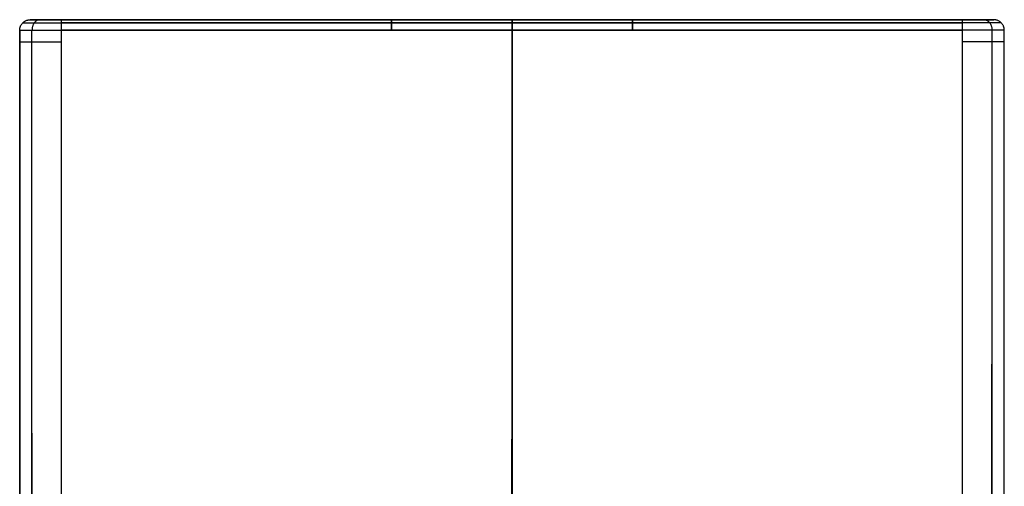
# Model space of a CAD drawing. Header units: millimetres. Extents: x -23.5 to 23.5, y -33.1 to 32.9.
# Tile 15 of 15: x -23.5 to 23.5, y 10.6 to 32.9. Entities that reach past the tile are written whole.
import ezdxf

# ---------------------------------------------------------------- set-up
doc = ezdxf.new("R2010")
doc.units = ezdxf.units.MM
doc.header["$MEASUREMENT"] = 0
doc.layers.add('White Porcelain Series_ D3_ 2017White Porcelain Series_ D3_ 2017', color=178, linetype='Continuous', true_color=0x000000)

msp = doc.modelspace()

# ---------------------------------------------------------------- linework, layer by layer
at = {"layer": 'White Porcelain Series_ D3_ 2017White Porcelain Series_ D3_ 2017'}
for p, q in [((-21.528, 32.397, 0.62), (-0.028, 32.399, 0.619)), ((-0.028, 32.398, 120.619), (-21.528, 32.397, 120.62)), ((-21.526, -9.603, 0.619), (-21.528, 32.397, 0.62)), ((-21.525, -9.603, 120.619), (-21.528, 32.397, 120.62)), ((-0.029, 32.398, 120.619), (-0.031, 9.898, 120.619)), ((21.472, 32.397, 0.62), (-0.028, 32.399, 0.619)), ((-0.028, 32.398, 120.619), (21.471, 32.397, 120.62)), ((-0.028, 32.398, 120.619), (21.471, 32.397, 120.62)), ((-0.028, 32.398, 120.619), (-0.026, 9.898, 120.619)), ((21.468, -9.603, 120.619), (21.471, 32.397, 120.62)), ((21.468, -9.603, 120.619), (21.471, 32.397, 120.62)), ((21.469, -9.603, 0.619), (21.472, 32.397, 0.62))]:
    msp.add_line(p, q, dxfattribs=at)
at = {"layer": 'White Porcelain Series_ D3_ 2017White Porcelain Series_ D3_ 2017', "extrusion": (5.987e-06, -5.98597e-06, 1)}
msp.add_rational_spline([(-23.528, 32.397, 8.12), (-23.528, 32.897, 8.12), (-23.028, 32.897, 8.12)], [0.999999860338, 0.707106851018, 1], degree=2, dxfattribs=at)
at = {"layer": 'White Porcelain Series_ D3_ 2017White Porcelain Series_ D3_ 2017', "extrusion": (5.98757e-06, -5.98654e-06, 1)}
msp.add_rational_spline([(-23.528, 32.397, 113.12), (-23.528, 32.897, 113.12), (-23.028, 32.897, 113.12)], [1, 0.707106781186, 1], degree=2, dxfattribs=at)
at = {"layer": 'White Porcelain Series_ D3_ 2017White Porcelain Series_ D3_ 2017', "extrusion": (0.000126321, 0.000114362, 1)}
msp.add_rational_spline([(-23.528, 32.397, 118.62), (-23.528, 32.897, 118.619), (-23.028, 32.897, 118.619)], [1, 0.707106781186, 1], degree=2, dxfattribs=at)
at = {"layer": 'White Porcelain Series_ D3_ 2017White Porcelain Series_ D3_ 2017', "extrusion": (-0.000126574, -0.000138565, 1)}
msp.add_rational_spline([(-23.528, 32.397, 2.62), (-23.529, 32.897, 2.62), (-23.029, 32.897, 2.62)], [1, 0.707106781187, 1], degree=2, dxfattribs=at)
at = {"layer": 'White Porcelain Series_ D3_ 2017White Porcelain Series_ D3_ 2017'}
for points, degree in [([(-23.382, 32.751, 8.12), (-23.382, 32.751, 60.62), (-23.381, 32.75, 113.12)], 2), ([(-23.382, 32.751, 2.62), (-23.382, 32.751, 5.37), (-23.382, 32.751, 8.12)], 2), ([(-23.381, 32.75, 113.12), (-23.381, 32.75, 115.87), (-23.381, 32.75, 118.62)], 2), ([(-23.029, 32.897, 2.62), (-23.049, 32.897, 1.816), (-22.331, 32.897, 1.095), (-21.526, 32.897, 1.116)], 3), ([(-21.526, 32.897, 120.124), (-22.33, 32.897, 120.144), (-23.049, 32.897, 119.423), (-23.028, 32.897, 118.619)], 3), ([(-23.029, 32.897, 2.62), (-23.029, 32.897, 5.37), (-23.028, 32.897, 8.12)], 2), ([(-23.028, 32.897, 8.12), (-23.028, 32.897, 60.62), (-23.028, 32.897, 113.12)], 2), ([(-23.028, 32.897, 113.12), (-23.028, 32.897, 115.869), (-23.028, 32.897, 118.619)], 2), ([(-21.528, 32.897, 1.12), (-10.778, 32.898, 1.119), (-0.028, 32.899, 1.119)], 2), ([(-0.028, 32.898, 120.119), (-10.778, 32.897, 120.119), (-21.528, 32.897, 120.12)], 2), ([(-21.528, 32.751, 0.766), (-10.778, 32.752, 0.766), (-0.028, 32.752, 0.766)], 2), ([(-0.028, 32.752, 120.473), (-10.778, 32.751, 120.473), (-21.528, 32.75, 120.473)], 2), ([(-0.029, 32.752, 120.473), (10.721, 32.751, 120.473), (21.471, 32.75, 120.473)], 2), ([(21.472, 32.897, 1.12), (10.722, 32.898, 1.119), (-0.028, 32.899, 1.119)], 2), ([(-0.028, 32.898, 120.119), (10.721, 32.897, 120.119), (21.471, 32.897, 120.12)], 2), ([(21.472, 32.751, 0.766), (10.722, 32.752, 0.766), (-0.028, 32.752, 0.766)], 2), ([(22.971, 32.897, 118.619), (22.992, 32.897, 119.423), (22.273, 32.897, 120.144), (21.469, 32.897, 120.124)], 3), ([(21.47, 32.897, 1.116), (22.274, 32.897, 1.095), (22.993, 32.897, 1.816), (22.972, 32.897, 2.62)], 3), ([(22.971, 32.897, 113.12), (22.971, 32.897, 115.869), (22.971, 32.897, 118.619)], 2), ([(22.972, 32.897, 8.12), (22.971, 32.897, 60.618), (22.971, 32.897, 113.116)], 2), ([(22.971, 32.897, 113.116), (22.971, 32.897, 113.118), (22.971, 32.897, 113.12)], 2), ([(22.972, 32.897, 2.62), (22.972, 32.897, 5.37), (22.972, 32.897, 8.12)], 2), ([(23.325, 32.75, 113.12), (23.324, 32.75, 115.87), (23.324, 32.75, 118.62)], 2), ([(23.325, 32.751, 8.12), (23.325, 32.751, 60.62), (23.325, 32.75, 113.12)], 2), ([(23.325, 32.751, 2.62), (23.325, 32.751, 5.37), (23.325, 32.751, 8.12)], 2), ([(-23.528, 32.397, 8.12), (-23.528, 32.397, 60.62), (-23.528, 32.397, 113.12)], 2), ([(-23.528, 32.397, 113.12), (-23.528, 32.397, 115.87), (-23.528, 32.397, 118.62)], 2), ([(-23.528, 32.397, 113.12), (-23.526, 11.397, 113.119), (-23.525, -9.603, 113.119)], 2), ([(-23.525, -9.603, 118.619), (-23.526, 11.397, 118.619), (-23.528, 32.397, 118.62)], 2), ([(-23.528, 32.397, 2.62), (-23.528, 32.397, 5.37), (-23.528, 32.397, 8.12)], 2), ([(-23.526, -9.603, 8.119), (-23.527, 11.397, 8.119), (-23.528, 32.397, 8.12)], 2), ([(-23.526, -9.603, 2.619), (-23.527, 11.397, 2.619), (-23.528, 32.397, 2.62)], 2), ([(-23.528, 32.397, 60.62), (-23.527, 11.397, 60.619), (-23.525, -9.603, 60.619)], 2), ([(-22.94, -9.603, 1.205), (-22.941, 11.397, 1.205), (-22.943, 32.397, 1.205)], 2), ([(-22.939, -9.603, 120.033), (-22.941, 11.397, 120.034), (-22.942, 32.397, 120.034)], 2), ([(-0.028, 32.399, 0.619), (-0.03, 0.648, 0.619), (-0.032, -31.102, 0.619)], 2), ([(-0.028, 32.398, 120.619), (-0.029, 21.148, 120.619), (-0.031, 9.898, 120.619)], 2), ([(-0.028, 32.399, 0.619), (-0.026, 0.648, 0.619), (-0.024, -31.102, 0.619)], 2), ([(-0.028, 32.398, 120.619), (-0.027, 21.148, 120.619), (-0.026, 9.898, 120.619)], 2), ([(22.882, -9.603, 120.033), (22.884, 11.397, 120.034), (22.885, 32.397, 120.034)], 2), ([(22.883, -9.603, 1.205), (22.884, 11.397, 1.205), (22.886, 32.397, 1.205)], 2), ([(23.468, -9.603, 113.119), (23.47, 11.397, 113.119), (23.471, 32.397, 113.12)], 2), ([(23.468, -9.603, 118.619), (23.47, 11.397, 118.619), (23.471, 32.397, 118.62)], 2), ([(23.469, -9.603, 8.119), (23.47, 11.397, 8.119), (23.472, 32.397, 8.12)], 2), ([(23.469, -9.603, 2.619), (23.47, 11.397, 2.619), (23.472, 32.397, 2.62)], 2), ([(23.472, 32.397, 8.12), (23.471, 32.397, 60.62), (23.471, 32.397, 113.12)], 2), ([(23.471, 32.397, 113.12), (23.471, 32.397, 115.87), (23.471, 32.397, 118.62)], 2), ([(23.472, 32.397, 2.62), (23.472, 32.397, 5.37), (23.472, 32.397, 8.12)], 2), ([(-23.527, 11.647, 2.619), (-23.527, 11.647, 5.369), (-23.527, 11.647, 8.119)], 2), ([(-23.526, 11.397, 113.119), (-23.527, 11.397, 60.619), (-23.527, 11.397, 8.119)], 2), ([(-23.526, 11.647, 113.119), (-23.526, 11.647, 115.869), (-23.526, 11.647, 118.619)], 2), ([(23.47, 11.647, 8.119), (23.47, 11.647, 60.619), (23.47, 11.647, 113.119)], 2), ([(23.47, 11.647, 113.119), (23.47, 11.647, 115.869), (23.47, 11.647, 118.619)], 2), ([(23.47, 11.647, 2.619), (23.47, 11.647, 5.369), (23.47, 11.647, 8.119)], 2)]:
    msp.add_open_spline(points, degree=degree, dxfattribs=at)
at = {"layer": 'White Porcelain Series_ D3_ 2017White Porcelain Series_ D3_ 2017', "extrusion": (-6.28232e-05, 1, 5.98692e-06)}
msp.add_rational_spline([(-23.382, 32.751, 2.62), (-23.407, 32.751, 1.629), (-22.519, 32.751, 0.741), (-21.528, 32.751, 0.766)], [0.853553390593, 0.853553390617, 0.853553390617, 0.853553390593], degree=3, dxfattribs=at)
at = {"layer": 'White Porcelain Series_ D3_ 2017White Porcelain Series_ D3_ 2017', "extrusion": (-6.28232e-05, 1, 5.98697e-06)}
msp.add_rational_spline([(-23.381, 32.75, 118.62), (-23.407, 32.75, 119.61), (-22.518, 32.75, 120.498), (-21.528, 32.75, 120.473)], [0.853553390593, 0.853553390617, 0.853553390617, 0.853553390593], degree=3, dxfattribs=at)
at = {"layer": 'White Porcelain Series_ D3_ 2017White Porcelain Series_ D3_ 2017'}
for points, knots in [([(22.972, 32.897, 3.507), (22.652, 32.897, 3.52), (20.474, 32.898, 3.627), (16.539, 32.898, 3.733), (10.979, 32.898, 3.917), (5.486, 32.898, 4.004), (-0.028, 32.899, 4.037), (-5.543, 32.898, 4.004), (-11.036, 32.898, 3.917), (-16.596, 32.898, 3.733), (-20.531, 32.898, 3.627), (-22.708, 32.897, 3.521), (-23.029, 32.897, 3.507)], [-42.043398, -42.043398, -42.043398, -42.043398, -41.128016, -35.607909, -30.087801, -24.567694, -19.047586, -13.527479, -8.007371, -2.487264, 3.032844, 3.948244, 3.948244, 3.948244, 3.948244]), ([(22.972, 32.897, 32.077), (22.6, 32.897, 32.099), (20.123, 32.897, 32.225), (16.366, 32.897, 32.228), (10.956, 32.898, 32.275), (5.475, 32.898, 32.39), (-0.028, 32.898, 32.447), (-5.531, 32.898, 32.39), (-11.012, 32.898, 32.275), (-16.422, 32.897, 32.228), (-20.179, 32.897, 32.225), (-22.657, 32.897, 32.099), (-23.029, 32.897, 32.077)], [-42.0478, -42.0478, -42.0478, -42.0478, -41.128016, -35.607909, -30.087801, -24.567694, -19.047586, -13.527479, -8.007371, -2.487264, 3.032844, 3.952987, 3.952987, 3.952987, 3.952987]), ([(22.971, 32.897, 46.333), (22.585, 32.897, 46.346), (20.024, 32.897, 46.42), (16.271, 32.897, 46.434), (10.927, 32.898, 46.419), (5.476, 32.898, 46.439), (-0.028, 32.898, 46.456), (-5.532, 32.898, 46.439), (-10.984, 32.898, 46.419), (-16.327, 32.897, 46.434), (-20.08, 32.897, 46.42), (-22.642, 32.897, 46.346), (-23.028, 32.897, 46.333)], [-42.046767, -42.046767, -42.046767, -42.046767, -41.128016, -35.607909, -30.087801, -24.567694, -19.047586, -13.527479, -8.007371, -2.487264, 3.032844, 3.952124, 3.952124, 3.952124, 3.952124]), ([(22.972, 32.897, 60.619), (22.581, 32.897, 60.619), (19.992, 32.897, 60.62), (16.233, 32.897, 60.62), (10.91, 32.897, 60.62), (5.473, 32.898, 60.62), (-0.028, 32.898, 60.62), (-5.53, 32.898, 60.62), (-10.966, 32.897, 60.62), (-16.289, 32.897, 60.62), (-20.049, 32.897, 60.62), (-22.637, 32.897, 60.62), (-23.028, 32.897, 60.62)], [-42.047151, -42.047151, -42.047151, -42.047151, -41.128016, -35.607909, -30.087801, -24.567694, -19.047586, -13.527479, -8.007371, -2.487264, 3.032844, 3.952678, 3.952678, 3.952678, 3.952678]), ([(22.971, 32.897, 74.906), (22.585, 32.897, 74.893), (20.024, 32.897, 74.819), (16.271, 32.897, 74.805), (10.927, 32.897, 74.821), (5.476, 32.898, 74.801), (-0.028, 32.898, 74.784), (-5.532, 32.898, 74.801), (-10.983, 32.897, 74.821), (-16.327, 32.897, 74.806), (-20.08, 32.897, 74.819), (-22.641, 32.897, 74.893), (-23.028, 32.897, 74.906)], [-42.046425, -42.046425, -42.046425, -42.046425, -41.128016, -35.607909, -30.087801, -24.567694, -19.047586, -13.527479, -8.007371, -2.487264, 3.032844, 3.952124, 3.952124, 3.952124, 3.952124]), ([(22.972, 32.897, 89.162), (22.6, 32.897, 89.14), (20.123, 32.897, 89.014), (16.366, 32.897, 89.012), (10.956, 32.897, 88.964), (5.475, 32.898, 88.85), (-0.028, 32.898, 88.793), (-5.531, 32.898, 88.85), (-11.012, 32.897, 88.964), (-16.422, 32.897, 89.012), (-20.179, 32.897, 89.014), (-22.656, 32.897, 89.14), (-23.028, 32.897, 89.162)], [-42.047116, -42.047116, -42.047116, -42.047116, -41.128016, -35.607909, -30.087801, -24.567694, -19.047586, -13.527479, -8.007371, -2.487264, 3.032844, 3.952987, 3.952987, 3.952987, 3.952987]), ([(22.971, 32.897, 117.732), (22.652, 32.897, 117.718), (20.474, 32.897, 117.612), (16.54, 32.897, 117.506), (10.98, 32.897, 117.322), (5.486, 32.898, 117.235), (-0.028, 32.898, 117.202), (-5.542, 32.898, 117.235), (-11.035, 32.897, 117.322), (-16.595, 32.897, 117.506), (-20.53, 32.897, 117.612), (-22.708, 32.897, 117.719), (-23.028, 32.897, 117.732)], [-42.042034, -42.042034, -42.042034, -42.042034, -41.128016, -35.607909, -30.087801, -24.567694, -19.047586, -13.527479, -8.007371, -2.487264, 3.032844, 3.948244, 3.948244, 3.948244, 3.948244]), ([(22.97, 32.897, 17.726), (22.624, 32.897, 17.75), (20.295, 32.897, 17.914), (16.462, 32.898, 18.062), (10.959, 32.898, 18.356), (5.466, 32.898, 18.594), (-0.028, 32.898, 18.686), (-5.523, 32.898, 18.594), (-11.015, 32.898, 18.356), (-16.518, 32.898, 18.062), (-20.352, 32.897, 17.914), (-22.68, 32.897, 17.75), (-23.027, 32.897, 17.726)], [-42.046934, -42.046934, -42.046934, -42.046934, -41.128016, -35.607909, -30.087801, -24.567694, -19.047586, -13.527479, -8.007371, -2.487264, 3.032844, 3.951946, 3.951946, 3.951946, 3.951946]), ([(22.97, 32.897, 103.513), (22.624, 32.897, 103.489), (20.295, 32.897, 103.325), (16.462, 32.897, 103.177), (10.959, 32.897, 102.884), (5.467, 32.898, 102.646), (-0.028, 32.898, 102.553), (-5.523, 32.898, 102.646), (-11.015, 32.897, 102.884), (-16.518, 32.897, 103.177), (-20.351, 32.897, 103.325), (-22.68, 32.897, 103.489), (-23.026, 32.897, 103.514)], [-42.045908, -42.045908, -42.045908, -42.045908, -41.128016, -35.607909, -30.087801, -24.567694, -19.047586, -13.527479, -8.007371, -2.487264, 3.032844, 3.951946, 3.951946, 3.951946, 3.951946]), ([(-22.102, 32.897, 1.228), (-22.099, 32.897, 2.02), (-22.067, 32.897, 7.636), (-22.022, 32.897, 17.722), (-21.952, 32.897, 32.181), (-21.918, 32.897, 46.349), (-21.905, 32.897, 60.62), (-21.917, 32.897, 74.891), (-21.952, 32.897, 89.058), (-22.022, 32.897, 103.517), (-22.066, 32.897, 113.604), (-22.098, 32.897, 119.219), (-22.101, 32.897, 120.011)], [2.121213, 2.121213, 2.121213, 2.121213, 4.379853, 18.659987, 32.94012, 47.220254, 61.500388, 75.780521, 90.060655, 104.340789, 118.620923, 120.879269, 120.879269, 120.879269, 120.879269]), ([(-21.526, 32.897, 1.116), (-20.633, 32.898, 1.116), (-19.74, 32.898, 1.119), (-17.954, 32.898, 1.121), (-17.061, 32.898, 1.122), (-14.372, 32.898, 1.122), (-12.574, 32.898, 1.119), (-8.986, 32.898, 1.119), (-7.195, 32.898, 1.12), (-3.612, 32.899, 1.12), (-1.82, 32.899, 1.119), (-0.028, 32.899, 1.119)], [126.780865, 126.780865, 126.780865, 126.780865, 129.461128, 129.461128, 132.138985, 132.138985, 137.531062, 137.531062, 142.904862, 142.904862, 148.280859, 148.280859, 148.280859, 148.280859]), ([(-0.028, 32.898, 120.119), (-1.82, 32.898, 120.119), (-3.612, 32.898, 120.118), (-7.195, 32.898, 120.119), (-8.986, 32.898, 120.12), (-12.573, 32.897, 120.12), (-14.37, 32.897, 120.117), (-17.06, 32.897, 120.117), (-17.952, 32.897, 120.118), (-19.738, 32.897, 120.12), (-20.632, 32.897, 120.123), (-21.526, 32.897, 120.124)], [84.856141, 84.856141, 84.856141, 84.856141, 90.232138, 90.232138, 95.605938, 95.605938, 100.99669, 100.99669, 103.675073, 103.675073, 106.356135, 106.356135, 106.356135, 106.356135]), ([(-16.598, 32.898, 1.121), (-16.591, 32.898, 2.024), (-16.542, 32.898, 8.08), (-16.492, 32.898, 17.986), (-16.385, 32.897, 32.25), (-16.294, 32.897, 46.425), (-16.257, 32.897, 60.62), (-16.294, 32.897, 74.814), (-16.384, 32.897, 88.99), (-16.492, 32.897, 103.254), (-16.542, 32.897, 113.16), (-16.591, 32.897, 119.215), (-16.598, 32.897, 120.118)], [2.00036, 2.00036, 2.00036, 2.00036, 4.379853, 18.659987, 32.94012, 47.220254, 61.500388, 75.780521, 90.060655, 104.340789, 118.620923, 121.000146, 121.000146, 121.000146, 121.000146]), ([(-11.065, 32.898, 1.119), (-11.058, 32.898, 2.086), (-11.017, 32.898, 8.522), (-11.02, 32.898, 18.26), (-11.005, 32.898, 32.26), (-10.962, 32.898, 46.417), (-10.94, 32.897, 60.62), (-10.962, 32.897, 74.823), (-11.005, 32.897, 88.979), (-11.02, 32.897, 102.979), (-11.017, 32.897, 112.717), (-11.057, 32.897, 119.153), (-11.064, 32.897, 120.12)], [1.999047, 1.999047, 1.999047, 1.999047, 4.379853, 18.659987, 32.94012, 47.220254, 61.500388, 75.780521, 90.060655, 104.340789, 118.620923, 121.001451, 121.001451, 121.001451, 121.001451]), ([(-5.55, 32.898, 1.12), (-5.546, 32.898, 2.123), (-5.521, 32.898, 8.778), (-5.521, 32.898, 18.512), (-5.53, 32.898, 32.338), (-5.523, 32.898, 46.418), (-5.517, 32.898, 60.62), (-5.523, 32.898, 74.821), (-5.53, 32.898, 88.902), (-5.521, 32.898, 102.728), (-5.521, 32.898, 112.461), (-5.545, 32.898, 119.116), (-5.549, 32.898, 120.119)], [2.000971, 2.000971, 2.000971, 2.000971, 4.379853, 18.659987, 32.94012, 47.220254, 61.500388, 75.780521, 90.060655, 104.340789, 118.620923, 120.999537, 120.999537, 120.999537, 120.999537]), ([(-0.028, 32.899, 1.119), (1.763, 32.899, 1.119), (3.555, 32.899, 1.12), (7.138, 32.898, 1.12), (8.929, 32.898, 1.119), (12.517, 32.898, 1.119), (14.314, 32.898, 1.122), (17.003, 32.898, 1.122), (17.896, 32.898, 1.121), (19.682, 32.898, 1.119), (20.576, 32.898, 1.116), (21.47, 32.897, 1.116)], [148.280859, 148.280859, 148.280859, 148.280859, 153.656861, 153.656861, 159.030663, 159.030663, 164.421408, 164.421408, 167.099796, 167.099796, 169.780865, 169.780865, 169.780865, 169.780865]), ([(-0.028, 32.899, 1.119), (-0.028, 32.899, 2.135), (-0.028, 32.899, 8.859), (-0.028, 32.898, 18.611), (-0.028, 32.898, 32.383), (-0.028, 32.898, 46.425), (-0.028, 32.898, 60.62), (-0.028, 32.898, 74.815), (-0.028, 32.898, 88.857), (-0.028, 32.898, 102.629), (-0.028, 32.898, 112.381), (-0.028, 32.898, 119.104), (-0.028, 32.898, 120.12)], [1.999699, 1.999699, 1.999699, 1.999699, 4.379853, 18.659987, 32.94012, 47.220254, 61.500388, 75.780521, 90.060655, 104.340789, 118.620923, 121.000801, 121.000801, 121.000801, 121.000801]), ([(21.469, 32.897, 120.124), (20.575, 32.897, 120.123), (19.682, 32.897, 120.12), (17.896, 32.897, 120.118), (17.004, 32.897, 120.117), (14.314, 32.897, 120.117), (12.517, 32.897, 120.12), (8.929, 32.898, 120.12), (7.138, 32.898, 120.119), (3.555, 32.898, 120.118), (1.763, 32.898, 120.119), (-0.028, 32.898, 120.119)], [63.356135, 63.356135, 63.356135, 63.356135, 66.036405, 66.036405, 68.714254, 68.714254, 74.106338, 74.106338, 79.480139, 79.480139, 84.856141, 84.856141, 84.856141, 84.856141]), ([(5.493, 32.898, 1.12), (5.489, 32.898, 2.123), (5.464, 32.898, 8.778), (5.464, 32.898, 18.512), (5.474, 32.898, 32.338), (5.467, 32.898, 46.418), (5.461, 32.898, 60.62), (5.467, 32.898, 74.821), (5.474, 32.898, 88.902), (5.465, 32.898, 102.728), (5.465, 32.898, 112.462), (5.49, 32.898, 119.116), (5.494, 32.898, 120.119)], [2.001037, 2.001037, 2.001037, 2.001037, 4.379853, 18.659987, 32.94012, 47.220254, 61.500388, 75.780521, 90.060655, 104.340789, 118.620923, 120.999604, 120.999604, 120.999604, 120.999604]), ([(11.008, 32.898, 1.119), (11.001, 32.898, 2.086), (10.961, 32.898, 8.522), (10.964, 32.898, 18.26), (10.948, 32.898, 32.26), (10.906, 32.898, 46.417), (10.884, 32.897, 60.62), (10.906, 32.897, 74.823), (10.949, 32.897, 88.979), (10.964, 32.897, 102.979), (10.961, 32.897, 112.717), (11.002, 32.897, 119.153), (11.009, 32.897, 120.12)], [1.999179, 1.999179, 1.999179, 1.999179, 4.379853, 18.659987, 32.94012, 47.220254, 61.500388, 75.780521, 90.060655, 104.340789, 118.620923, 121.001582, 121.001582, 121.001582, 121.001582]), ([(16.542, 32.898, 1.121), (16.534, 32.898, 2.024), (16.486, 32.898, 8.079), (16.436, 32.898, 17.986), (16.328, 32.897, 32.25), (16.238, 32.897, 46.425), (16.201, 32.897, 60.62), (16.238, 32.897, 74.814), (16.329, 32.897, 88.99), (16.436, 32.897, 103.254), (16.486, 32.897, 113.16), (16.535, 32.897, 119.215), (16.542, 32.897, 120.118)], [2.000558, 2.000558, 2.000558, 2.000558, 4.379853, 18.659987, 32.94012, 47.220254, 61.500388, 75.780521, 90.060655, 104.340789, 118.620923, 121.00035, 121.00035, 121.00035, 121.00035]), ([(22.045, 32.897, 1.228), (22.042, 32.897, 2.02), (22.01, 32.897, 7.636), (21.966, 32.897, 17.722), (21.896, 32.897, 32.181), (21.861, 32.897, 46.349), (21.849, 32.897, 60.619), (21.862, 32.897, 74.89), (21.896, 32.897, 89.058), (21.966, 32.897, 103.517), (22.011, 32.897, 113.603), (22.043, 32.897, 119.219), (22.046, 32.897, 120.011)], [2.121474, 2.121474, 2.121474, 2.121474, 4.379853, 18.659987, 32.94012, 47.220254, 61.500388, 75.780521, 90.060655, 104.340789, 118.620923, 120.878918, 120.878918, 120.878918, 120.878918])]:
    msp.add_open_spline(points, degree=3, knots=knots, dxfattribs=at)
at = {"layer": 'White Porcelain Series_ D3_ 2017White Porcelain Series_ D3_ 2017', "extrusion": (6.19029e-05, -1, -5.06668e-06)}
msp.add_open_spline([(-23.029, 32.897, 2.62), (-23.049, 32.897, 1.818), (-22.33, 32.897, 1.099), (-21.528, 32.897, 1.12)], degree=3, dxfattribs=at)
at = {"layer": 'White Porcelain Series_ D3_ 2017White Porcelain Series_ D3_ 2017', "extrusion": (-6.19032e-05, 1, 6.90695e-06)}
msp.add_open_spline([(-23.028, 32.897, 118.619), (-23.048, 32.897, 119.421), (-22.329, 32.897, 120.14), (-21.528, 32.897, 120.12)], degree=3, dxfattribs=at)
at = {"layer": 'White Porcelain Series_ D3_ 2017White Porcelain Series_ D3_ 2017', "extrusion": (-0.707103, -4.86559e-05, 0.707111)}
msp.add_rational_spline([(-22.587, 32.897, 1.561), (-22.939, 32.897, 1.209), (-22.939, 32.397, 1.209)], [1, 0.707106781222, 1], degree=2, dxfattribs=at)
at = {"layer": 'White Porcelain Series_ D3_ 2017White Porcelain Series_ D3_ 2017', "extrusion": (0.707111, 4.01896e-05, 0.707103)}
msp.add_rational_spline([(-22.586, 32.897, 119.678), (-22.939, 32.897, 120.031), (-22.939, 32.397, 120.031)], [1, 0.707106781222, 1], degree=2, dxfattribs=at)
at = {"layer": 'White Porcelain Series_ D3_ 2017White Porcelain Series_ D3_ 2017', "extrusion": (-1, -6.28232e-05, 5.98722e-06)}
for points in [[(-21.528, 32.397, 0.62), (-21.528, 32.897, 0.62), (-21.528, 32.897, 1.12)], [(-5.778, 32.898, 1.119), (-5.778, 32.898, 0.619), (-5.778, 32.398, 0.619)]]:
    msp.add_rational_spline(points, [1, 0.707106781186, 1], degree=2, dxfattribs=at)
at = {"layer": 'White Porcelain Series_ D3_ 2017White Porcelain Series_ D3_ 2017', "extrusion": (1, 6.28232e-05, -5.98722e-06)}
for points in [[(-21.528, 32.397, 120.62), (-21.528, 32.897, 120.62), (-21.528, 32.897, 120.12)], [(-5.778, 32.398, 120.619), (-5.778, 32.898, 120.619), (-5.778, 32.898, 120.119)]]:
    msp.add_rational_spline(points, [1, 0.707106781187, 1], degree=2, dxfattribs=at)
at = {"layer": 'White Porcelain Series_ D3_ 2017White Porcelain Series_ D3_ 2017', "extrusion": (-1, -3.44056e-05, 3.44052e-05)}
msp.add_rational_spline([(-0.028, 32.399, 0.619), (-0.028, 32.899, 0.619), (-0.028, 32.899, 1.119)], [1, 0.707106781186, 1], degree=2, dxfattribs=at)
at = {"layer": 'White Porcelain Series_ D3_ 2017White Porcelain Series_ D3_ 2017', "extrusion": (1, 2.84176e-05, 2.8418e-05)}
msp.add_rational_spline([(-0.028, 32.898, 120.119), (-0.028, 32.898, 120.619), (-0.028, 32.398, 120.619)], [1, 0.707106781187, 1], degree=2, dxfattribs=at)
at = {"layer": 'White Porcelain Series_ D3_ 2017White Porcelain Series_ D3_ 2017', "extrusion": (1, -6.28232e-05, 5.98722e-06)}
for points in [[(5.721, 32.398, 120.619), (5.721, 32.898, 120.619), (5.721, 32.898, 120.119)], [(21.471, 32.397, 120.62), (21.471, 32.897, 120.62), (21.471, 32.897, 120.12)]]:
    msp.add_rational_spline(points, [1, 0.707106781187, 1], degree=2, dxfattribs=at)
at = {"layer": 'White Porcelain Series_ D3_ 2017White Porcelain Series_ D3_ 2017', "extrusion": (-1, 6.28232e-05, -5.98722e-06)}
for points in [[(5.722, 32.898, 1.119), (5.722, 32.898, 0.619), (5.722, 32.398, 0.619)], [(21.472, 32.397, 0.62), (21.472, 32.897, 0.62), (21.472, 32.897, 1.12)]]:
    msp.add_rational_spline(points, [1, 0.707106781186, 1], degree=2, dxfattribs=at)
at = {"layer": 'White Porcelain Series_ D3_ 2017White Porcelain Series_ D3_ 2017', "extrusion": (6.19197e-05, 1, 6.89044e-06)}
msp.add_open_spline([(22.971, 32.897, 118.619), (22.992, 32.897, 119.421), (22.272, 32.897, 120.14), (21.471, 32.897, 120.12)], degree=3, dxfattribs=at)
at = {"layer": 'White Porcelain Series_ D3_ 2017White Porcelain Series_ D3_ 2017', "extrusion": (6.28232e-05, 1, 5.98697e-06)}
msp.add_rational_spline([(23.324, 32.75, 118.62), (23.35, 32.75, 119.61), (22.461, 32.75, 120.498), (21.471, 32.75, 120.473)], [0.853553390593, 0.853553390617, 0.853553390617, 0.853553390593], degree=3, dxfattribs=at)
at = {"layer": 'White Porcelain Series_ D3_ 2017White Porcelain Series_ D3_ 2017', "extrusion": (-6.19031e-05, -1, -5.06689e-06)}
msp.add_open_spline([(22.972, 32.897, 2.62), (22.992, 32.897, 1.818), (22.273, 32.897, 1.099), (21.472, 32.897, 1.12)], degree=3, dxfattribs=at)
at = {"layer": 'White Porcelain Series_ D3_ 2017White Porcelain Series_ D3_ 2017', "extrusion": (-6.28232e-05, -1, -5.98692e-06)}
msp.add_rational_spline([(23.325, 32.751, 2.62), (23.351, 32.751, 1.629), (22.462, 32.751, 0.741), (21.472, 32.751, 0.766)], [0.853553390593, 0.853553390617, 0.853553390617, 0.853553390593], degree=3, dxfattribs=at)
at = {"layer": 'White Porcelain Series_ D3_ 2017White Porcelain Series_ D3_ 2017', "extrusion": (0.707111, -4.01896e-05, -0.707103)}
msp.add_rational_spline([(22.529, 32.897, 119.678), (22.882, 32.897, 120.031), (22.882, 32.397, 120.031)], [1, 0.707106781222, 1], degree=2, dxfattribs=at)
at = {"layer": 'White Porcelain Series_ D3_ 2017White Porcelain Series_ D3_ 2017', "extrusion": (-0.707103, 4.86559e-05, -0.707111)}
msp.add_rational_spline([(22.53, 32.897, 1.561), (22.883, 32.897, 1.209), (22.883, 32.397, 1.209)], [1, 0.707106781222, 1], degree=2, dxfattribs=at)
at = {"layer": 'White Porcelain Series_ D3_ 2017White Porcelain Series_ D3_ 2017', "extrusion": (5.98757e-06, 5.98654e-06, -1)}
msp.add_rational_spline([(23.471, 32.397, 113.12), (23.471, 32.897, 113.12), (22.971, 32.897, 113.12)], [1, 0.707106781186, 1], degree=2, dxfattribs=at)
at = {"layer": 'White Porcelain Series_ D3_ 2017White Porcelain Series_ D3_ 2017', "extrusion": (0.000126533, -0.000114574, -1)}
msp.add_rational_spline([(23.471, 32.397, 118.62), (23.471, 32.897, 118.619), (22.971, 32.897, 118.619)], [1, 0.707106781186, 1], degree=2, dxfattribs=at)
at = {"layer": 'White Porcelain Series_ D3_ 2017White Porcelain Series_ D3_ 2017', "extrusion": (5.987e-06, 5.98597e-06, -1)}
msp.add_rational_spline([(23.472, 32.397, 8.12), (23.472, 32.897, 8.12), (22.972, 32.897, 8.12)], [0.999999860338, 0.707106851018, 1], degree=2, dxfattribs=at)
at = {"layer": 'White Porcelain Series_ D3_ 2017White Porcelain Series_ D3_ 2017', "extrusion": (-0.000126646, 0.000138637, -1)}
msp.add_rational_spline([(23.472, 32.397, 2.62), (23.472, 32.897, 2.62), (22.972, 32.897, 2.62)], [1, 0.707106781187, 1], degree=2, dxfattribs=at)
at = {"layer": 'White Porcelain Series_ D3_ 2017White Porcelain Series_ D3_ 2017', "extrusion": (6.28232e-05, -1, -5.98694e-06)}
for points in [[(-23.528, 32.397, 2.62), (-23.528, 32.397, 0.62), (-21.528, 32.397, 0.62)], [(-23.528, 32.397, 118.62), (-23.528, 32.397, 120.62), (-21.528, 32.397, 120.62)], [(-23.528, 31.847, 2.62), (-23.528, 31.847, 0.62), (-21.528, 31.847, 0.62)], [(-23.528, 31.847, 118.62), (-23.528, 31.847, 120.62), (-21.528, 31.847, 120.62)]]:
    msp.add_rational_spline(points, [1, 0.707106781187, 1], degree=2, dxfattribs=at)
at = {"layer": 'White Porcelain Series_ D3_ 2017White Porcelain Series_ D3_ 2017', "extrusion": (-6.28232e-05, -1, -5.98694e-06)}
for points in [[(23.471, 32.397, 118.62), (23.471, 32.397, 120.62), (21.471, 32.397, 120.62)], [(23.471, 31.847, 118.62), (23.471, 31.847, 120.62), (21.471, 31.847, 120.62)]]:
    msp.add_rational_spline(points, [1, 0.707106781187, 1], degree=2, dxfattribs=at)
at = {"layer": 'White Porcelain Series_ D3_ 2017White Porcelain Series_ D3_ 2017', "extrusion": (6.28232e-05, 1, 5.98694e-06)}
for points in [[(23.472, 32.397, 2.62), (23.472, 32.397, 0.62), (21.472, 32.397, 0.62)], [(23.472, 31.847, 2.62), (23.472, 31.847, 0.62), (21.472, 31.847, 0.62)]]:
    msp.add_rational_spline(points, [1, 0.707106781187, 1], degree=2, dxfattribs=at)
at = {"layer": 'White Porcelain Series_ D3_ 2017White Porcelain Series_ D3_ 2017', "extrusion": (-1, -9.11334e-14, 1.75077e-14)}
msp.add_rational_spline([(-0.032, 4.301, 118.404), (-0.032, 9.957, 122.848), (-0.032, 11.987, 129.75), (-0.032, 14.016, 136.652), (-0.032, 11.665, 143.45), (-0.032, 9.313, 150.249), (-0.032, 3.454, 154.423), (-0.032, -2.406, 158.597), (-0.032, -9.6, 158.596)], [1.32813193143, 1.26504332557, 1.32813193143, 1.26504327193, 1.32813193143, 1.26504329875, 1.32813193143, 1.26504329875, 1.32813193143], degree=2, knots=[171.636676, 171.636676, 171.636676, 185.562373, 185.562373, 199.488065, 199.488065, 213.41376, 213.41376, 227.339454, 227.339454, 227.339454], dxfattribs=at)
msp.add_rational_spline([(-0.032, 4.301, 118.404), (-0.032, 9.957, 122.848), (-0.032, 11.987, 129.75), (-0.032, 14.016, 136.652), (-0.032, 11.665, 143.45), (-0.032, 9.313, 150.249), (-0.032, 3.454, 154.423), (-0.032, -2.406, 158.597), (-0.032, -9.6, 158.596)], [1.32813193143, 1.26504332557, 1.32813193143, 1.26504327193, 1.32813193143, 1.26504329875, 1.32813193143, 1.26504329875, 1.32813193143], degree=2, knots=[171.636676, 171.636676, 171.636676, 185.562373, 185.562373, 199.488065, 199.488065, 213.41376, 213.41376, 227.339454, 227.339454, 227.339454], dxfattribs=at)
at = {"layer": 'White Porcelain Series_ D3_ 2017White Porcelain Series_ D3_ 2017', "extrusion": (-1, -9.23577e-14, -1.97583e-15)}
for points in [[(-0.032, 1.4, 118.727), (-0.032, 1.901, 118.438), (-0.032, 2.401, 118.149), (-0.032, 2.401, 117.918), (-0.032, 2.401, 117.687), (-0.032, 1.9, 117.398), (-0.032, 1.4, 117.11), (-0.032, 1.4, 116.994), (-0.032, 1.4, 116.879), (-0.032, 1.9, 116.59), (-0.032, 2.401, 116.301), (-0.032, 2.401, 116.07), (-0.032, 2.401, 115.839), (-0.032, 1.9, 115.55), (-0.032, 1.4, 115.262), (-0.032, 1.4, 115.146), (-0.032, 1.4, 115.031), (-0.032, 1.9, 114.742), (-0.032, 2.401, 114.453), (-0.032, 2.401, 114.222), (-0.032, 2.401, 113.991), (-0.032, 1.9, 113.702), (-0.032, 1.4, 113.414), (-0.032, 1.4, 113.298), (-0.032, 1.4, 113.183), (-0.032, 1.9, 112.894), (-0.032, 2.401, 112.605), (-0.032, 2.401, 112.374), (-0.032, 2.401, 112.143), (-0.032, 1.9, 111.855), (-0.032, 1.4, 111.566), (-0.032, 1.4, 111.45), (-0.032, 1.4, 111.335), (-0.032, 1.9, 111.046), (-0.032, 2.401, 110.757), (-0.032, 2.401, 110.526), (-0.032, 2.401, 110.295), (-0.032, 1.9, 110.007), (-0.032, 1.4, 109.718), (-0.032, 1.4, 109.602), (-0.032, 1.4, 109.487), (-0.032, 1.9, 109.198), (-0.032, 2.401, 108.909), (-0.032, 2.401, 108.657), (-0.032, 2.401, 108.404), (-0.032, 4.301, 108.404), (-0.032, 4.301, 108.404), (-0.032, 4.301, 113.404), (-0.032, 4.301, 118.404), (-0.032, 9.957, 122.848), (-0.032, 11.987, 129.75), (-0.032, 14.016, 136.652), (-0.032, 11.665, 143.45), (-0.032, 9.313, 150.249), (-0.032, 3.454, 154.423), (-0.032, -2.406, 158.597), (-0.032, -9.6, 158.596), (-0.032, -9.602, 157.346), (-0.032, -9.6, 156.096), (-0.032, -3.205, 156.097), (-0.032, 2.003, 152.387), (-0.032, 7.212, 148.677), (-0.032, 9.302, 142.633), (-0.032, 10.4, 139.457), (-0.032, 10.4, 136.097), (-0.032, 10.4, 131.493), (-0.032, 8.388, 127.353), (-0.032, 6.376, 123.213), (-0.032, 2.756, 120.37), (-0.032, 2.578, 120.23), (-0.032, 2.401, 120.09), (-0.032, 2.401, 120.044), (-0.032, 2.401, 119.997), (-0.032, 2.401, 119.766), (-0.032, 2.401, 119.535), (-0.032, 1.901, 119.246), (-0.032, 1.4, 118.958), (-0.032, 1.4, 118.842), (-0.032, 1.4, 118.727)], [(-0.032, 1.4, 118.727), (-0.032, 1.901, 118.438), (-0.032, 2.401, 118.149), (-0.032, 2.401, 117.918), (-0.032, 2.401, 117.687), (-0.032, 1.9, 117.398), (-0.032, 1.4, 117.11), (-0.032, 1.4, 116.994), (-0.032, 1.4, 116.879), (-0.032, 1.9, 116.59), (-0.032, 2.401, 116.301), (-0.032, 2.401, 116.07), (-0.032, 2.401, 115.839), (-0.032, 1.9, 115.55), (-0.032, 1.4, 115.262), (-0.032, 1.4, 115.146), (-0.032, 1.4, 115.031), (-0.032, 1.9, 114.742), (-0.032, 2.401, 114.453), (-0.032, 2.401, 114.222), (-0.032, 2.401, 113.991), (-0.032, 1.9, 113.702), (-0.032, 1.4, 113.414), (-0.032, 1.4, 113.298), (-0.032, 1.4, 113.183), (-0.032, 1.9, 112.894), (-0.032, 2.401, 112.605), (-0.032, 2.401, 112.374), (-0.032, 2.401, 112.143), (-0.032, 1.9, 111.855), (-0.032, 1.4, 111.566), (-0.032, 1.4, 111.45), (-0.032, 1.4, 111.335), (-0.032, 1.9, 111.046), (-0.032, 2.401, 110.757), (-0.032, 2.401, 110.526), (-0.032, 2.401, 110.295), (-0.032, 1.9, 110.007), (-0.032, 1.4, 109.718), (-0.032, 1.4, 109.602), (-0.032, 1.4, 109.487), (-0.032, 1.9, 109.198), (-0.032, 2.401, 108.909), (-0.032, 2.401, 108.657), (-0.032, 2.401, 108.404), (-0.032, 4.301, 108.404), (-0.032, 4.301, 108.404), (-0.032, 4.301, 113.404), (-0.032, 4.301, 118.404), (-0.032, 9.957, 122.848), (-0.032, 11.987, 129.75), (-0.032, 14.016, 136.652), (-0.032, 11.665, 143.45), (-0.032, 9.313, 150.249), (-0.032, 3.454, 154.423), (-0.032, -2.406, 158.597), (-0.032, -9.6, 158.596), (-0.032, -9.602, 157.346), (-0.032, -9.6, 156.096), (-0.032, -3.205, 156.097), (-0.032, 2.003, 152.387), (-0.032, 7.212, 148.677), (-0.032, 9.302, 142.633), (-0.032, 10.4, 139.457), (-0.032, 10.4, 136.097), (-0.032, 10.4, 131.493), (-0.032, 8.388, 127.353), (-0.032, 6.376, 123.213), (-0.032, 2.756, 120.37), (-0.032, 2.578, 120.23), (-0.032, 2.401, 120.09), (-0.032, 2.401, 120.044), (-0.032, 2.401, 119.997), (-0.032, 2.401, 119.766), (-0.032, 2.401, 119.535), (-0.032, 1.901, 119.246), (-0.032, 1.4, 118.958), (-0.032, 1.4, 118.842), (-0.032, 1.4, 118.727)], [(-0.032, 1.395, 118.727), (-0.032, 1.895, 118.438), (-0.032, 2.395, 118.149), (-0.032, 2.395, 117.918), (-0.032, 2.395, 117.687), (-0.032, 1.895, 117.398), (-0.032, 1.395, 117.11), (-0.032, 1.395, 116.994), (-0.032, 1.395, 116.879), (-0.032, 1.895, 116.59), (-0.032, 2.395, 116.301), (-0.032, 2.395, 116.07), (-0.032, 2.395, 115.839), (-0.032, 1.895, 115.55), (-0.032, 1.395, 115.262), (-0.032, 1.395, 115.146), (-0.032, 1.395, 115.031), (-0.032, 1.895, 114.742), (-0.032, 2.395, 114.453), (-0.032, 2.395, 114.222), (-0.032, 2.395, 113.991), (-0.032, 1.895, 113.702), (-0.032, 1.395, 113.414), (-0.032, 1.395, 113.298), (-0.032, 1.395, 113.183), (-0.032, 1.895, 112.894), (-0.032, 2.395, 112.605), (-0.032, 2.395, 112.374), (-0.032, 2.395, 112.143), (-0.032, 1.895, 111.855), (-0.032, 1.395, 111.566), (-0.032, 1.395, 111.45), (-0.032, 1.395, 111.335), (-0.032, 1.895, 111.046), (-0.032, 2.395, 110.757), (-0.032, 2.395, 110.526), (-0.032, 2.395, 110.295), (-0.032, 1.895, 110.007), (-0.032, 1.395, 109.718), (-0.032, 1.395, 109.602), (-0.032, 1.395, 109.487), (-0.032, 1.895, 109.198), (-0.032, 2.395, 108.909), (-0.032, 2.395, 108.657), (-0.032, 2.395, 108.404), (-0.032, 4.295, 108.404), (-0.032, 4.295, 108.404), (-0.032, 4.295, 113.404), (-0.032, 4.295, 118.404), (-0.032, 9.952, 122.848), (-0.032, 11.981, 129.75), (-0.032, 14.01, 136.652), (-0.032, 11.659, 143.45), (-0.032, 9.308, 150.249), (-0.032, 3.448, 154.423), (-0.032, -2.411, 158.597), (-0.032, -9.605, 158.596), (-0.032, -9.608, 157.346), (-0.032, -9.605, 156.096), (-0.032, -3.211, 156.097), (-0.032, 1.998, 152.387), (-0.032, 7.206, 148.677), (-0.032, 9.296, 142.633), (-0.032, 10.395, 139.457), (-0.032, 10.395, 136.097), (-0.032, 10.395, 131.493), (-0.032, 8.383, 127.353), (-0.032, 6.37, 123.213), (-0.032, 2.75, 120.37), (-0.032, 2.573, 120.23), (-0.032, 2.395, 120.09), (-0.032, 2.395, 120.044), (-0.032, 2.395, 119.997), (-0.032, 2.395, 119.766), (-0.032, 2.395, 119.535), (-0.032, 1.895, 119.246), (-0.032, 1.395, 118.958), (-0.032, 1.395, 118.842), (-0.032, 1.395, 118.727)], [(-0.032, 1.395, 118.727), (-0.032, 1.895, 118.438), (-0.032, 2.395, 118.149), (-0.032, 2.395, 117.918), (-0.032, 2.395, 117.687), (-0.032, 1.895, 117.398), (-0.032, 1.395, 117.11), (-0.032, 1.395, 116.994), (-0.032, 1.395, 116.879), (-0.032, 1.895, 116.59), (-0.032, 2.395, 116.301), (-0.032, 2.395, 116.07), (-0.032, 2.395, 115.839), (-0.032, 1.895, 115.55), (-0.032, 1.395, 115.262), (-0.032, 1.395, 115.146), (-0.032, 1.395, 115.031), (-0.032, 1.895, 114.742), (-0.032, 2.395, 114.453), (-0.032, 2.395, 114.222), (-0.032, 2.395, 113.991), (-0.032, 1.895, 113.702), (-0.032, 1.395, 113.414), (-0.032, 1.395, 113.298), (-0.032, 1.395, 113.183), (-0.032, 1.895, 112.894), (-0.032, 2.395, 112.605), (-0.032, 2.395, 112.374), (-0.032, 2.395, 112.143), (-0.032, 1.895, 111.855), (-0.032, 1.395, 111.566), (-0.032, 1.395, 111.45), (-0.032, 1.395, 111.335), (-0.032, 1.895, 111.046), (-0.032, 2.395, 110.757), (-0.032, 2.395, 110.526), (-0.032, 2.395, 110.295), (-0.032, 1.895, 110.007), (-0.032, 1.395, 109.718), (-0.032, 1.395, 109.602), (-0.032, 1.395, 109.487), (-0.032, 1.895, 109.198), (-0.032, 2.395, 108.909), (-0.032, 2.395, 108.657), (-0.032, 2.395, 108.404), (-0.032, 4.295, 108.404), (-0.032, 4.295, 108.404), (-0.032, 4.295, 113.404), (-0.032, 4.295, 118.404), (-0.032, 9.952, 122.848), (-0.032, 11.981, 129.75), (-0.032, 14.01, 136.652), (-0.032, 11.659, 143.45), (-0.032, 9.308, 150.249), (-0.032, 3.448, 154.423), (-0.032, -2.411, 158.597), (-0.032, -9.605, 158.596), (-0.032, -9.608, 157.346), (-0.032, -9.605, 156.096), (-0.032, -3.211, 156.097), (-0.032, 1.998, 152.387), (-0.032, 7.206, 148.677), (-0.032, 9.296, 142.633), (-0.032, 10.395, 139.457), (-0.032, 10.395, 136.097), (-0.032, 10.395, 131.493), (-0.032, 8.383, 127.353), (-0.032, 6.37, 123.213), (-0.032, 2.75, 120.37), (-0.032, 2.573, 120.23), (-0.032, 2.395, 120.09), (-0.032, 2.395, 120.044), (-0.032, 2.395, 119.997), (-0.032, 2.395, 119.766), (-0.032, 2.395, 119.535), (-0.032, 1.895, 119.246), (-0.032, 1.395, 118.958), (-0.032, 1.395, 118.842), (-0.032, 1.395, 118.727)]]:
    msp.add_rational_spline(points, [1, 1, 1, 1, 1, 1, 1, 1, 1, 1, 1, 1, 1, 1, 1, 1, 1, 1, 1, 1, 1, 1, 1, 1, 1, 1, 1, 1, 1, 1, 1, 1, 1, 1, 1, 1, 1, 1, 1, 1, 1, 1, 1, 1, 1, 1.03617651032, 1.15242375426, 1.15242375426, 1.15242375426, 1.09768159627, 1.15242375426, 1.09768154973, 1.15242375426, 1.097681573, 1.15242375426, 1.09768157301, 1.15242399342, 1.15242399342, 1.15246837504, 1.09772412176, 1.15246837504, 1.09772407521, 1.15246837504, 1.13653486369, 1.15246837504, 1.12310467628, 1.15246837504, 1.12310467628, 1.15246837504, 1.15246837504, 1.15246837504, 1.15246837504, 1.15246837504, 1.15246837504, 1.15246837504, 1.15246837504, 1.15246837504, 1.15246837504, 1.15246837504], degree=2, knots=[0, 0, 0, 0.625, 0.625, 0.875, 0.875, 1.5, 1.5, 1.625, 1.625, 2.25, 2.25, 2.5, 2.5, 3.125, 3.125, 3.25, 3.25, 3.875, 3.875, 4.125, 4.125, 4.75, 4.75, 4.875, 4.875, 5.5, 5.5, 5.75, 5.75, 6.375, 6.375, 6.5, 6.5, 7.125, 7.125, 7.375, 7.375, 8, 8, 8.125, 8.125, 8.75, 8.75, 9.023679, 9.023679, 21.184991, 21.184991, 31.184991, 31.184991, 45.110687, 45.110687, 59.03638, 59.03638, 72.962074, 72.962074, 86.887799, 86.887799, 89.392824, 89.392824, 101.77122, 101.77122, 114.149614, 114.149614, 120.808749, 120.808749, 129.857577, 129.857577, 138.906404, 138.906404, 139.358362, 139.358362, 139.451685, 139.451685, 139.701685, 139.701685, 140.326685, 140.326685, 140.451685, 140.451685, 140.451685], dxfattribs=at)

doc.saveas('drawing.dxf')
